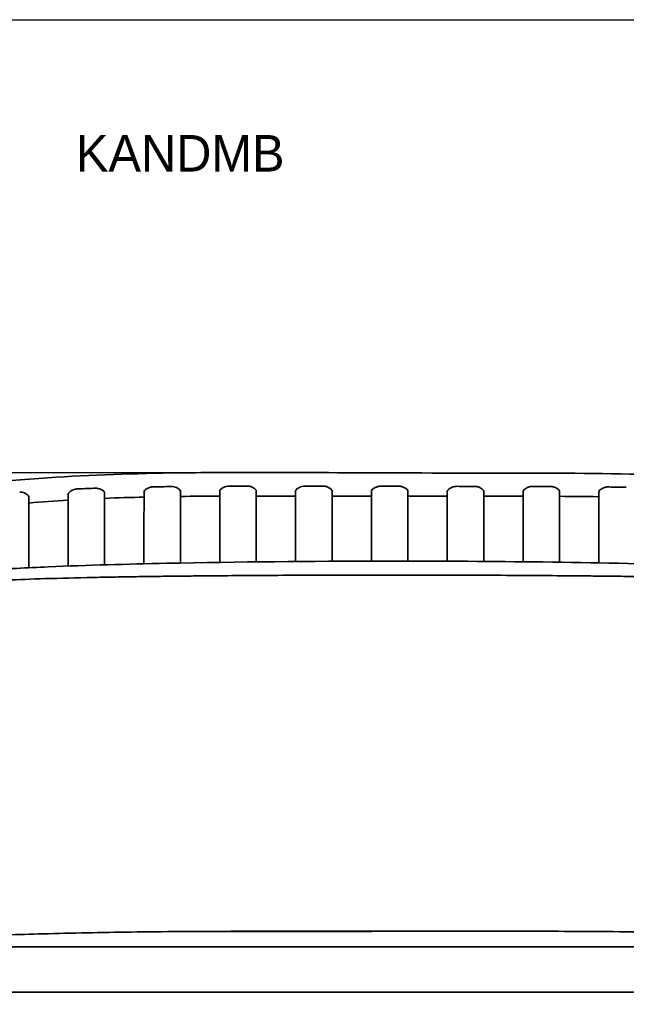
# Model space of a CAD drawing. Header units: millimetres. Extents: x -610 to 2400, y -1414 to 1785.
# Tile 6 of 9: x -336 to 80, y 1110 to 1785. Entities that reach past the tile are written whole.
import ezdxf

# ---------------------------------------------------------------- set-up
doc = ezdxf.new("R2010")
doc.units = ezdxf.units.MM
doc.linetypes.add('Continua', pattern=[0])
doc.layers.add('QUOTE', color=252, linetype='Continuous')
doc.layers.add('Spigoli tangenti visibili(ISO)', color=7, linetype='Continuous', lineweight=35)
doc.layers.add('Spigoli visibili(ISO)', color=7, linetype='Continuous', lineweight=35)
doc.dimstyles.get("Standard").update_dxf_attribs({"dimtxt": 15, "dimasz": 0.18, "dimexe": 0.18, "dimexo": 0.0625, "dimgap": 0.09, "dimtad": 1, "dimdec": 0, "dimzin": 0, "dimdsep": 46, "dimtxsty": 'Standard', "dimblk": 'ARCHTICK', "dimcen": 0.09, "dimadec": 0, "dimazin": 0, "dimtfac": 1, "dimtdec": 0, "dimtofl": 0, "dimtmove": 0, "dimatfit": 3, "dimfxl": 1, "dimtolj": 1, "dimtzin": 0, "dimarcsym": 0})

# ---------------------------------------------------------------- blocks, each defined once
blk = doc.blocks.new('_ArchTick')
at = {"color": 0, "linetype": 'ByBlock', "const_width": 0.15}
blk.add_lwpolyline([(-0.5, -0.5), (0.5, 0.5)], dxfattribs=at)
blk = doc.blocks.new('*D5')
at = {"layer": 'Defpoints', "color": 0, "transparency": 16777216}
for p in [(-83.96, 1474.6), (-565.49, 749.06), (-450.53, 749.06)]:
    blk.add_point(p, dxfattribs=at)
at = {"layer": 'QUOTE', "color": 0, "linetype": 'Continua', "lineweight": -2, "transparency": 16777216}
for p, q in [((-84.02, 1474.6), (-565.67, 1474.6)), ((-565.49, 1474.6), (-565.49, 749.06)), ((-450.59, 749.06), (-565.67, 749.06))]:
    blk.add_line(p, q, dxfattribs=at)
at = {"layer": 'QUOTE', "color": 0, "lineweight": -2, "transparency": 16777216, "xscale": 0.18, "yscale": 0.18, "zscale": 0.18}
for p, rotation in [((-565.49, 1474.6), 90), ((-565.49, 749.06), 270)]:
    blk.add_blockref('_ArchTick', p, dxfattribs=dict(at, rotation=rotation))
at = {"layer": 'QUOTE', "color": 0, "transparency": 16777216, "insert": (-573.08, 1111.83), "char_height": 15, "attachment_point": 5, "rotation": 90}
blk.add_mtext('\\A1;726', dxfattribs=at)
blk = doc.blocks.new('*D7')
at = {"layer": 'Defpoints', "color": 0, "transparency": 16777216}
for p in [(-508.89, 1328.36), (309.76, 751.18), (309.76, 657.74)]:
    blk.add_point(p, dxfattribs=at)
at = {"layer": 'QUOTE', "color": 0, "linetype": 'Continua', "lineweight": -2, "transparency": 16777216}
for p, q in [((-508.89, 1328.3), (-508.89, 657.56)), ((309.76, 751.12), (309.76, 657.56)), ((-508.89, 657.74), (309.76, 657.74))]:
    blk.add_line(p, q, dxfattribs=at)
at = {"layer": 'QUOTE', "color": 0, "lineweight": -2, "transparency": 16777216, "xscale": 0.18, "yscale": 0.18, "zscale": 0.18, "rotation": 180}
blk.add_blockref('_ArchTick', (-508.89, 657.74), dxfattribs=at)
at = {"layer": 'QUOTE', "color": 0, "lineweight": -2, "transparency": 16777216, "xscale": 0.18, "yscale": 0.18, "zscale": 0.18}
blk.add_blockref('_ArchTick', (309.76, 657.74), dxfattribs=at)
at = {"layer": 'QUOTE', "color": 0, "transparency": 16777216, "insert": (-99.56, 665.33), "char_height": 15, "attachment_point": 5}
blk.add_mtext('\\A1;819', dxfattribs=at)

msp = doc.modelspace()

# ---------------------------------------------------------------- linework, layer by layer
msp.add_line((27.55, 1160.31), (-191.9, 1160.31))
at = {"layer": 'QUOTE'}
msp.add_lwpolyline([(-609.74, 1785.27), (2400.26, 1785.27), (2400.26, -1414.08), (-609.74, -1414.08), (-609.74, 1785.27)], dxfattribs=at)
at = {"layer": 'Spigoli tangenti visibili(ISO)'}
msp.add_rational_spline([(-290.55, 1402.81), (-184.54, 1405.11), (22.44, 1405.11), (128.45, 1402.81)], [0.999999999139, 0.999999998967, 0.999999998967, 0.999999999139], degree=3, dxfattribs=at)
at = {"layer": 'Spigoli visibili(ISO)'}
for points, knots in [([(-460.31, 1382.36), (-460.27, 1383.03), (-460.23, 1383.69), (-459.66, 1392.69), (-459.08, 1400.8), (-456.81, 1412.5), (-455.83, 1416.26), (-454.03, 1421.11), (-453.54, 1422.31), (-452.91, 1423.69), (-452.76, 1424.02), (-452.53, 1424.5), (-452.51, 1424.55), (-452.45, 1424.67), (-452.45, 1424.67), (-452.45, 1424.67), (-452.45, 1424.67), (-452.45, 1424.67), (-452.45, 1424.68), (-452.44, 1424.68), (-452.44, 1424.69), (-452.12, 1425.35), (-451.77, 1426.09), (-450.98, 1427.71), (-450.54, 1428.64), (-449.94, 1429.88), (-449.79, 1430.19), (-449.59, 1430.61), (-449.57, 1430.66), (-449.46, 1430.87), (-449.44, 1430.93), (-449.27, 1431.26), (-449.14, 1431.54), (-448.25, 1433.29), (-447.44, 1434.71), (-445.01, 1438.55), (-443.24, 1440.89), (-437.19, 1447.65), (-432.15, 1451.7), (-420.92, 1457.77), (-414.66, 1459.84), (-395.03, 1464.24), (-381.06, 1465.33), (-350.65, 1468.67), (-333.93, 1470.11), (-287.3, 1473.23), (-257.27, 1474.21), (-217.27, 1474.72), (-207.27, 1474.8), (-193.94, 1474.84), (-190.61, 1474.85), (-187.27, 1474.85)], [63.801134, 63.801134, 63.801134, 63.801134, 64.030094, 64.030094, 66.897212, 66.897212, 68.288792, 68.288792, 68.751656, 68.751656, 68.82877, 68.82877, 68.905884, 68.905884, 68.905982, 68.905982, 68.906373, 68.906373, 68.907154, 68.907154, 68.91203, 68.91203, 69.328095, 69.328095, 69.882848, 69.882848, 70.067765, 70.067765, 70.129406, 70.129406, 70.149953, 70.149953, 70.259548, 70.259548, 70.84443, 70.84443, 71.873557, 71.873557, 74.014424, 74.014424, 76.037193, 76.037193, 80.222479, 80.222479, 85.268748, 85.268748, 94.272626, 94.272626, 97.272758, 97.272758, 98.272763, 98.272763, 98.272763, 98.272763]), ([(-187.27, 1474.85), (-153.94, 1474.85), (-120.61, 1474.73), (-51.73, 1474.49), (-16.19, 1474.36), (19.36, 1474.36)], [0, 0, 0, 0, 10.000031, 10.000031, 20.663378, 20.663378, 20.663378, 20.663378]), ([(19.36, 1474.36), (52.71, 1474.37), (86.08, 1474.05), (156.23, 1470.81), (193.29, 1468.03), (235.48, 1462.05), (241.59, 1460.94), (251.73, 1457.88), (255.94, 1456.16), (264.92, 1451.11), (269.49, 1447.44), (275.26, 1441.16), (277.06, 1438.84), (279.09, 1435.73), (279.52, 1435.03), (280.24, 1433.8), (280.54, 1433.27), (280.86, 1432.67), (280.89, 1432.62), (280.94, 1432.52), (280.96, 1432.48), (280.99, 1432.44), (280.99, 1432.43), (281.68, 1431.13), (281.85, 1430.8), (282.6, 1429.39), (282.93, 1428.79), (283.49, 1427.73), (283.73, 1427.28), (284.02, 1426.74), (284.06, 1426.65), (284.11, 1426.56), (284.12, 1426.55), (284.13, 1426.53), (284.13, 1426.53), (284.14, 1426.52), (284.14, 1426.51), (284.14, 1426.51), (284.14, 1426.51), (284.14, 1426.51), (284.14, 1426.51), (284.38, 1426.07), (284.92, 1425.01), (286.36, 1421.97), (287.27, 1419.62), (290.22, 1410.39), (291.25, 1403.2), (292.83, 1386.5), (293.34, 1376.73), (294.18, 1352.74), (294.41, 1338.16), (294.99, 1308.91), (294.8, 1294.43), (295.57, 1259.26), (296.15, 1238.26), (297.13, 1198.01), (297.49, 1178.68), (298.12, 1136.49), (298.52, 1113.66), (299.87, 1065.7), (300.67, 1040.46), (302.68, 977.38), (303.91, 939.54), (305.89, 877.91), (306.65, 854.12), (307.78, 818.44), (308.15, 806.55), (308.7, 788.71), (308.89, 782.77), (309.16, 773.85), (309.25, 770.87), (309.39, 766.42), (309.43, 764.93), (309.5, 762.7), (309.52, 761.96), (309.56, 760.94), (309.56, 760.66), (309.58, 760.17), (309.58, 759.97), (309.59, 759.66), (309.6, 759.56), (309.6, 759.41), (309.6, 759.35), (309.61, 759.3), (309.61, 759.3), (309.61, 759.3), (309.61, 759.3), (309.61, 759.3), (309.61, 759.3), (309.61, 759.3), (309.61, 759.3), (309.61, 759.3), (309.61, 759.3), (309.61, 759.3), (309.61, 759.3), (309.61, 759.28), (309.61, 759.27), (309.61, 759.16), (309.61, 759.26), (309.61, 759.27), (309.61, 759.26), (309.61, 759.26), (309.61, 759.26), (309.61, 759.26), (309.61, 759.26), (309.61, 759.26), (309.61, 759.26), (309.61, 759.26), (309.61, 759.26), (309.61, 759.26), (309.61, 759.26), (309.61, 759.26), (309.61, 759.26), (309.61, 759.26)], [0, 0, 0, 0, 10.004073, 10.004073, 21.088309, 21.088309, 22.974419, 22.974419, 24.402681, 24.402681, 26.348423, 26.348423, 27.377135, 27.377135, 27.667374, 27.667374, 27.885051, 27.885051, 27.905455, 27.905455, 27.92108, 27.92108, 27.9238, 27.9238, 28.423801, 28.423801, 28.798801, 28.798801, 29.080051, 29.080051, 29.132789, 29.132789, 29.140602, 29.140602, 29.144508, 29.144508, 29.146461, 29.146461, 29.146583, 29.146583, 29.146644, 29.146644, 29.446706, 29.446706, 30.348153, 30.348153, 32.922272, 32.922272, 36.254427, 36.254427, 40.868989, 40.868989, 45.308411, 45.308411, 51.601213, 51.601213, 57.390631, 57.390631, 64.288769, 64.288769, 71.973281, 71.973281, 83.49992, 83.49992, 90.747462, 90.747462, 94.370818, 94.370818, 96.182319, 96.182319, 97.087984, 97.087984, 97.540773, 97.540773, 97.767147, 97.767147, 97.852037, 97.852037, 97.914537, 97.914537, 97.945787, 97.945787, 97.961412, 97.961412, 97.961693, 97.961693, 97.961837, 97.961837, 97.961911, 97.961911, 97.961949, 97.961949, 97.961969, 97.961969, 97.961979, 97.961979, 97.965916, 97.965916, 97.997168, 97.997168, 98.497171, 98.497171, 99.247171, 99.247171, 99.25596, 99.25596, 99.259866, 99.259866, 99.26011, 99.26011, 99.260171, 99.260171, 99.260202, 99.260202, 99.260202, 99.260202]), ([(-232.49, 1465.21), (-235.85, 1465.16), (-239.29, 1465.11), (-244.18, 1465.03), (-244.85, 1465.03), (-245.41, 1465), (-245.61, 1464.98), (-246.55, 1464.87), (-247.24, 1464.68), (-248.39, 1464.22), (-248.88, 1463.97), (-249.74, 1463.45), (-250.05, 1463.23), (-250.78, 1462.66), (-251.06, 1462.28), (-251.22, 1461.74), (-251.24, 1461.6), (-251.24, 1461.45)], [0, 0, 0, 0, 1.007076, 1.007076, 1.496091, 1.496091, 1.756947, 1.756947, 2.742115, 2.742115, 3.612881, 3.612881, 4.506357, 4.506357, 6.007373, 6.007373, 6.562714, 6.562714, 6.562714, 6.562714]), ([(-226.24, 1461.86), (-226.24, 1461.88), (-226.24, 1461.9), (-226.26, 1462.38), (-226.51, 1462.84), (-227.1, 1463.36), (-227.33, 1463.53), (-228.07, 1464), (-228.48, 1464.24), (-229.49, 1464.7), (-230.08, 1464.9), (-231.29, 1465.16), (-231.89, 1465.22), (-232.49, 1465.21)], [2.0848944, 2.0848944, 2.0848944, 2.0848944, 2.0974062, 2.0974062, 2.3912686, 2.3912686, 2.4642777, 2.4642777, 2.5296924, 2.5296924, 2.6018972, 2.6018972, 2.6680994, 2.6680994, 2.6680994, 2.6680994]), ([(-187.3, 1465.57), (-189.12, 1465.57), (-190.95, 1465.57), (-193.51, 1465.56), (-194.22, 1465.5), (-195.63, 1465.14), (-196.21, 1464.9), (-197.1, 1464.45), (-197.53, 1464.2), (-198.01, 1463.87), (-198.09, 1463.82), (-198.29, 1463.67), (-198.64, 1463.43), (-199.13, 1462.74), (-199.24, 1462.41), (-199.24, 1462.09)], [0, 0, 0, 0, 0.547795, 0.547795, 0.767158, 0.767158, 0.944002, 0.944002, 1.06902, 1.06902, 1.099365, 1.099365, 1.14386, 1.14386, 1.181367, 1.181367, 1.181367, 1.181367]), ([(-174.24, 1462.11), (-174.24, 1462.12), (-174.24, 1462.13), (-174.25, 1462.58), (-174.47, 1463.03), (-175.05, 1463.58), (-175.26, 1463.73), (-175.75, 1464.07), (-176.11, 1464.31), (-177.15, 1464.86), (-177.77, 1465.12), (-178.82, 1465.4), (-179.2, 1465.47), (-179.76, 1465.53), (-179.93, 1465.55), (-180.17, 1465.56), (-180.24, 1465.56), (-180.37, 1465.57), (-180.43, 1465.57), (-180.49, 1465.57)], [-1.42124, -1.42124, -1.42124, -1.42124, -1.408725, -1.408725, -0.833783, -0.833783, -0.63914, -0.63914, -0.426881, -0.426881, -0.207468, -0.207468, -0.091061, -0.091061, -0.039246, -0.039246, -0.018923, -0.018923, 0, 0, 0, 0]), ([(-128.49, 1465.52), (-131.87, 1465.52), (-135.25, 1465.53), (-140.94, 1465.54), (-141.07, 1465.54), (-141.44, 1465.53), (-141.64, 1465.51), (-142.58, 1465.41), (-143.27, 1465.23), (-144.43, 1464.79), (-144.92, 1464.54), (-145.53, 1464.18), (-145.69, 1464.07), (-146.25, 1463.69), (-146.59, 1463.41), (-146.88, 1463.11), (-147.02, 1462.9), (-147.2, 1462.49), (-147.24, 1462.29), (-147.24, 1462.09)], [0, 0, 0, 0, 1.012821, 1.012821, 1.70864, 1.70864, 2.479434, 2.479434, 5.396143, 5.396143, 7.997796, 7.997796, 9.130594, 9.130594, 12.135432, 12.135432, 17.699702, 17.699702, 22.967456, 22.967456, 22.967456, 22.967456]), ([(-122.24, 1462.05), (-122.24, 1462.47), (-122.43, 1462.89), (-123, 1463.47), (-123.28, 1463.69), (-124.21, 1464.3), (-124.66, 1464.56), (-125.76, 1465.05), (-126.44, 1465.28), (-127.41, 1465.44), (-127.64, 1465.47), (-127.99, 1465.5), (-128.1, 1465.51), (-128.3, 1465.52), (-128.4, 1465.52), (-128.49, 1465.52)], [-1.438473, -1.438473, -1.438473, -1.438473, -0.838148, -0.838148, -0.556501, -0.556501, -0.359984, -0.359984, -0.132764, -0.132764, -0.061642, -0.061642, -0.028487, -0.028487, 0, 0, 0, 0]), ([(-76.49, 1465.43), (-80, 1465.43), (-83.5, 1465.44), (-87.75, 1465.45), (-88.5, 1465.47), (-89.44, 1465.44), (-89.64, 1465.43), (-90.58, 1465.33), (-91.27, 1465.14), (-92.44, 1464.69), (-92.93, 1464.44), (-93.8, 1463.91), (-94.15, 1463.67), (-94.9, 1463.04), (-95.15, 1462.65), (-95.24, 1462.17), (-95.24, 1462.08), (-95.24, 1462)], [0, 0, 0, 0, 1.051608, 1.051608, 1.275212, 1.275212, 1.334852, 1.334852, 1.561457, 1.561457, 1.764031, 1.764031, 1.973796, 1.973796, 2.266555, 2.266555, 2.326797, 2.326797, 2.326797, 2.326797]), ([(-70.24, 1461.95), (-70.24, 1462.37), (-70.44, 1462.79), (-70.95, 1463.29), (-71.14, 1463.45), (-71.78, 1463.91), (-72.17, 1464.17), (-73.15, 1464.7), (-73.78, 1464.97), (-74.84, 1465.25), (-75.21, 1465.33), (-75.75, 1465.39), (-75.92, 1465.41), (-76.17, 1465.42), (-76.23, 1465.42), (-76.37, 1465.43), (-76.43, 1465.43), (-76.49, 1465.43)], [-1.530611, -1.530611, -1.530611, -1.530611, -0.808853, -0.808853, -0.613472, -0.613472, -0.427562, -0.427562, -0.204873, -0.204873, -0.09157, -0.09157, -0.039532, -0.039532, -0.019093, -0.019093, 0, 0, 0, 0]), ([(-24.49, 1465.34), (-28.01, 1465.35), (-31.53, 1465.35), (-35.78, 1465.36), (-36.51, 1465.38), (-37.45, 1465.35), (-37.65, 1465.34), (-38.59, 1465.23), (-39.29, 1465.04), (-40.46, 1464.58), (-40.96, 1464.32), (-41.95, 1463.7), (-42.25, 1463.45), (-42.88, 1462.95), (-43.14, 1462.56), (-43.24, 1462.08), (-43.24, 1461.99), (-43.24, 1461.9)], [0, 0, 0, 0, 1.055236, 1.055236, 1.27559, 1.27559, 1.335263, 1.335263, 1.562855, 1.562855, 1.766153, 1.766153, 2.035825, 2.035825, 2.688412, 2.688412, 2.836809, 2.836809, 2.836809, 2.836809]), ([(-18.24, 1461.87), (-18.24, 1462.27), (-18.43, 1462.67), (-18.94, 1463.17), (-19.13, 1463.32), (-19.77, 1463.8), (-20.16, 1464.07), (-21.15, 1464.61), (-21.78, 1464.88), (-22.84, 1465.17), (-23.21, 1465.24), (-23.76, 1465.31), (-23.93, 1465.32), (-24.17, 1465.34), (-24.24, 1465.34), (-24.37, 1465.34), (-24.43, 1465.34), (-24.49, 1465.34)], [-1.415166, -1.415166, -1.415166, -1.415166, -0.812258, -0.812258, -0.615093, -0.615093, -0.428254, -0.428254, -0.204373, -0.204373, -0.090908, -0.090908, -0.039273, -0.039273, -0.018964, -0.018964, 0, 0, 0, 0]), ([(19.28, 1465.32), (18.34, 1465.32), (15.23, 1465.34), (14.46, 1465.3), (14.26, 1465.28), (13.31, 1465.16), (12.62, 1464.97), (11.47, 1464.49), (10.98, 1464.22), (10.28, 1463.78), (9.92, 1463.51), (9.46, 1463.14), (9.12, 1462.88), (8.81, 1462.27), (8.76, 1462.06), (8.76, 1461.85)], [0, 0, 0, 0, 0.282173, 0.282173, 0.37954, 0.37954, 0.749786, 0.749786, 1.079432, 1.079432, 1.294936, 1.294936, 1.397912, 1.397912, 1.452656, 1.452656, 1.452656, 1.452656]), ([(27.51, 1465.3), (26.14, 1465.31), (24.76, 1465.31), (22.02, 1465.32), (20.65, 1465.32), (19.28, 1465.32)], [0, 0, 0, 0, 0.4115273, 0.4115273, 0.8230541, 0.8230541, 0.8230541, 0.8230541]), ([(33.76, 1461.81), (33.76, 1462.19), (33.59, 1462.56), (33.2, 1462.98), (33.02, 1463.14), (32.36, 1463.66), (31.9, 1463.97), (31.16, 1464.4), (30.67, 1464.64), (29.51, 1465.06), (28.8, 1465.23), (27.93, 1465.29), (27.83, 1465.3), (27.68, 1465.3), (27.64, 1465.3), (27.58, 1465.3), (27.57, 1465.3), (27.54, 1465.3), (27.52, 1465.3), (27.51, 1465.3)], [-1.237558, -1.237558, -1.237558, -1.237558, -0.709415, -0.709415, -0.611095, -0.611095, -0.473004, -0.473004, -0.282788, -0.282788, -0.053319, -0.053319, -0.021466, -0.021466, -0.009091, -0.009091, -0.004357, -0.004357, 0, 0, 0, 0]), ([(79.51, 1464.73), (75.97, 1464.79), (72.3, 1464.85), (67.31, 1464.93), (66.84, 1464.96), (65.5, 1464.85), (64.79, 1464.67), (63.6, 1464.23), (63.08, 1463.96), (62.43, 1463.57), (62.23, 1463.44), (61.61, 1462.99), (61.38, 1462.8), (61.05, 1462.45), (60.92, 1462.25), (60.8, 1461.93), (60.77, 1461.82), (60.76, 1461.66), (60.76, 1461.62), (60.76, 1461.57)], [0, 0, 0, 0, 1.063118, 1.063118, 1.508602, 1.508602, 2.102907, 2.102907, 2.64007, 2.64007, 2.900335, 2.900335, 3.571613, 3.571613, 4.396085, 4.396085, 4.843531, 4.843531, 5.020064, 5.020064, 5.020064, 5.020064]), ([(-330.24, 1458.09), (-330.24, 1458.14), (-330.25, 1458.2), (-330.32, 1458.77), (-330.67, 1459.12), (-331.03, 1459.46), (-331.3, 1459.72), (-332.15, 1460.34), (-332.66, 1460.64), (-333.74, 1461.11), (-334.29, 1461.28), (-335.39, 1461.47), (-335.94, 1461.51), (-336.49, 1461.47)], [2.040147, 2.040147, 2.040147, 2.040147, 2.076638, 2.076638, 2.418826, 2.418826, 2.796038, 2.796038, 3.172869, 3.172869, 3.503536, 3.503536, 3.810676, 3.810676, 3.810676, 3.810676]), ([(-330.24, 1458.09), (-330.24, 1453.1), (-330.24, 1446.93), (-330.25, 1433.01), (-330.25, 1425.07), (-330.26, 1414.38), (-330.26, 1411.97), (-330.26, 1409.54)], [0, 0, 0, 0, 2.618869, 2.618869, 5.275612, 5.275612, 6.035024, 6.035024, 6.035024, 6.035024]), ([(-303.26, 1410.71), (-303.26, 1412.82), (-303.26, 1414.92), (-303.25, 1423.81), (-303.25, 1430.35), (-303.25, 1443.65), (-303.24, 1450.26), (-303.24, 1457.1), (-303.24, 1458.43), (-303.24, 1459.68)], [24.342154, 24.342154, 24.342154, 24.342154, 25.010063, 25.010063, 27.184862, 27.184862, 29.858646, 29.858646, 30.54847, 30.54847, 30.54847, 30.54847]), ([(-284.49, 1464.05), (-288.44, 1463.91), (-292.4, 1463.77), (-296.65, 1463.59), (-296.93, 1463.58), (-297.02, 1463.58), (-297.04, 1463.58), (-297.15, 1463.57), (-297.25, 1463.56), (-298.14, 1463.48), (-298.88, 1463.29), (-300.13, 1462.79), (-300.68, 1462.49), (-301.61, 1461.87), (-301.99, 1461.57), (-302.6, 1461.01), (-302.81, 1460.79), (-303.14, 1460.31), (-303.24, 1459.99), (-303.24, 1459.68)], [0, 0, 0, 0, 1.186047, 1.186047, 1.28117, 1.28117, 1.295817, 1.295817, 1.412102, 1.412102, 2.3296, 2.3296, 3.158875, 3.158875, 3.932634, 3.932634, 4.763218, 4.763218, 6.286685, 6.286685, 6.286685, 6.286685]), ([(-278.24, 1460.74), (-278.24, 1460.9), (-278.27, 1461.06), (-278.4, 1461.41), (-278.51, 1461.6), (-278.87, 1462.04), (-279.18, 1462.28), (-280.14, 1462.9), (-280.59, 1463.16), (-281.63, 1463.61), (-282.19, 1463.8), (-283.35, 1464.02), (-283.92, 1464.07), (-284.49, 1464.05)], [2.3459614, 2.3459614, 2.3459614, 2.3459614, 2.4706967, 2.4706967, 2.6225519, 2.6225519, 2.8401402, 2.8401402, 2.9846823, 2.9846823, 3.1285643, 3.1285643, 3.2612139, 3.2612139, 3.2612139, 3.2612139]), ([(-278.24, 1460.74), (-278.24, 1456.21), (-278.24, 1450.47), (-278.25, 1437.29), (-278.25, 1429.65), (-278.25, 1418.29), (-278.26, 1414.94), (-278.26, 1411.54)], [0, 0, 0, 0, 2.59509, 2.59509, 5.243723, 5.243723, 6.30958, 6.30958, 6.30958, 6.30958]), ([(-251.26, 1412.25), (-251.26, 1414.43), (-251.25, 1416.6), (-251.25, 1425.01), (-251.25, 1431.03), (-251.25, 1443.86), (-251.24, 1450.44), (-251.24, 1457.88), (-251.24, 1459.76), (-251.24, 1461.45)], [24.502669, 24.502669, 24.502669, 24.502669, 25.194343, 25.194343, 27.215375, 27.215375, 29.883375, 29.883375, 30.885611, 30.885611, 30.885611, 30.885611]), ([(-226.24, 1461.86), (-226.24, 1457.55), (-226.24, 1452.01), (-226.25, 1439.18), (-226.25, 1431.69), (-226.25, 1420.17), (-226.25, 1416.51), (-226.26, 1412.78)], [0, 0, 0, 0, 2.584138, 2.584138, 5.226781, 5.226781, 6.396861, 6.396861, 6.396861, 6.396861]), ([(-199.26, 1413.24), (-199.26, 1415.3), (-199.25, 1417.34), (-199.25, 1425.48), (-199.25, 1431.33), (-199.25, 1444.01), (-199.24, 1450.58), (-199.24, 1458.2), (-199.24, 1460.26), (-199.24, 1462.09)], [24.606761, 24.606761, 24.606761, 24.606761, 25.261317, 25.261317, 27.235611, 27.235611, 29.902575, 29.902575, 31.011207, 31.011207, 31.011207, 31.011207]), ([(-174.24, 1462.11), (-174.24, 1457.85), (-174.24, 1452.35), (-174.25, 1439.6), (-174.25, 1432.15), (-174.25, 1420.76), (-174.25, 1417.2), (-174.26, 1413.57)], [0, 0, 0, 0, 2.581665, 2.581665, 5.222764, 5.222764, 6.363255, 6.363255, 6.363255, 6.363255]), ([(-147.26, 1413.83), (-147.26, 1415.69), (-147.25, 1417.54), (-147.25, 1425.48), (-147.25, 1431.33), (-147.25, 1444.01), (-147.24, 1450.58), (-147.24, 1458.2), (-147.24, 1460.26), (-147.24, 1462.09)], [24.66962, 24.66962, 24.66962, 24.66962, 25.261194, 25.261194, 27.23557, 27.23557, 29.902536, 29.902536, 31.010976, 31.010976, 31.010976, 31.010976]), ([(-122.24, 1462.05), (-122.24, 1457.78), (-122.24, 1452.27), (-122.25, 1439.5), (-122.25, 1432.04), (-122.25, 1420.81), (-122.25, 1417.43), (-122.26, 1413.99)], [0, 0, 0, 0, 2.582247, 2.582247, 5.223716, 5.223716, 6.307244, 6.307244, 6.307244, 6.307244]), ([(-95.26, 1414.08), (-95.26, 1415.83), (-95.25, 1417.56), (-95.25, 1425.41), (-95.25, 1431.29), (-95.25, 1443.99), (-95.24, 1450.56), (-95.24, 1458.16), (-95.24, 1460.19), (-95.24, 1462)], [24.696274, 24.696274, 24.696274, 24.696274, 25.252257, 25.252257, 27.232621, 27.232621, 29.899696, 29.899696, 30.994114, 30.994114, 30.994114, 30.994114]), ([(-70.24, 1461.95), (-70.24, 1457.66), (-70.24, 1452.14), (-70.25, 1439.34), (-70.25, 1431.86), (-70.25, 1420.71), (-70.25, 1417.43), (-70.26, 1414.09)], [0, 0, 0, 0, 2.583215, 2.583215, 5.225292, 5.225292, 6.278133, 6.278133, 6.278133, 6.278133]), ([(-43.26, 1414.01), (-43.26, 1415.75), (-43.25, 1417.47), (-43.25, 1425.34), (-43.25, 1431.24), (-43.25, 1443.97), (-43.24, 1450.54), (-43.24, 1458.11), (-43.24, 1460.11), (-43.24, 1461.9)], [24.688669, 24.688669, 24.688669, 24.688669, 25.241908, 25.241908, 27.229301, 27.229301, 29.896514, 29.896514, 30.974628, 30.974628, 30.974628, 30.974628]), ([(-18.24, 1461.87), (-18.24, 1457.56), (-18.24, 1452.02), (-18.25, 1439.19), (-18.25, 1431.7), (-18.25, 1420.53), (-18.25, 1417.22), (-18.26, 1413.86)], [0, 0, 0, 0, 2.584069, 2.584069, 5.226671, 5.226671, 6.285184, 6.285184, 6.285184, 6.285184]), ([(8.74, 1413.61), (8.74, 1415.46), (8.75, 1417.3), (8.75, 1425.3), (8.75, 1431.22), (8.75, 1443.95), (8.76, 1450.52), (8.76, 1458.08), (8.76, 1460.06), (8.76, 1461.85)], [24.646169, 24.646169, 24.646169, 24.646169, 25.235715, 25.235715, 27.227363, 27.227363, 29.894665, 29.894665, 30.962988, 30.962988, 30.962988, 30.962988]), ([(33.76, 1461.81), (33.76, 1457.49), (33.76, 1451.94), (33.75, 1439.1), (33.75, 1431.6), (33.75, 1420.27), (33.75, 1416.81), (33.74, 1413.29)], [0, 0, 0, 0, 2.58462, 2.58462, 5.227557, 5.227557, 6.333928, 6.333928, 6.333928, 6.333928]), ([(60.76, 1458.26), (60.54, 1458.27), (60.33, 1458.27), (51.33, 1458.39), (42.54, 1458.47), (33.76, 1458.51)], [94.727328, 94.727328, 94.727328, 94.727328, 94.791343, 94.791343, 97.427719, 97.427719, 97.427719, 97.427719]), ([(60.74, 1412.85), (60.74, 1414.87), (60.75, 1416.87), (60.75, 1425.1), (60.75, 1431.09), (60.75, 1443.89), (60.76, 1450.47), (60.76, 1457.94), (60.76, 1459.85), (60.76, 1461.57)], [24.565644, 24.565644, 24.565644, 24.565644, 25.206844, 25.206844, 27.21882, 27.21882, 29.886591, 29.886591, 30.908922, 30.908922, 30.908922, 30.908922]), ([(-413.42, 1384.72), (-412.68, 1385.84), (-411.83, 1387.16), (-409.9, 1390.07), (-408.88, 1391.58), (-406.97, 1394.32), (-406.05, 1395.58), (-403.62, 1398.07), (-402, 1399.22), (-398.59, 1401.01), (-396.79, 1401.71), (-391.63, 1403.37), (-388.19, 1404.1), (-376.68, 1406.15), (-368.5, 1406.95), (-345.87, 1408.83), (-331.37, 1409.54), (-289.86, 1411.32), (-262.82, 1412.03), (-186.42, 1413.62), (-137.05, 1414.05), (-18.64, 1414.15), (50.42, 1413.54), (141.51, 1410.77), (163.63, 1409.98), (196.88, 1407.82), (208.07, 1407), (224.86, 1404.42), (230.69, 1403.39), (237.58, 1400.48), (239.08, 1399.7), (241.46, 1398.03), (242.4, 1397.2), (244.45, 1394.97), (245.46, 1393.47), (246.96, 1391.3), (247.45, 1390.58), (248.72, 1388.69), (249.45, 1387.57), (250.53, 1385.92), (250.93, 1385.31), (251.31, 1384.72)], [0, 0, 0, 0, 0.666984, 0.666984, 1.219841, 1.219841, 1.682217, 1.682217, 2.263523, 2.263523, 2.839362, 2.839362, 3.891804, 3.891804, 6.350721, 6.350721, 10.703958, 10.703958, 18.820962, 18.820962, 33.632457, 33.632457, 54.342471, 54.342471, 60.984309, 60.984309, 64.33981, 64.33981, 66.084031, 66.084031, 66.586972, 66.586972, 66.958326, 66.958326, 67.494326, 67.494326, 67.768984, 67.768984, 68.241912, 68.241912, 68.590759, 68.590759, 68.590759, 68.590759]), ([(-191.9, 1160.31), (-192.3, 1160.31), (-192.7, 1160.31), (27.55, 1160.31), (-204.26, 1160.29), (-215.42, 1160.24), (-226.58, 1160.16), (-237.75, 1160.07), (-248.91, 1159.95), (-260.07, 1159.79), (-270.18, 1159.65), (-280.29, 1159.47), (-290.4, 1159.27), (-300.51, 1159.07), (-310.62, 1158.83), (-320.73, 1158.56), (-329.05, 1158.34), (-337.37, 1158.1), (-345.69, 1157.82), (-354.02, 1157.54), (-362.33, 1157.22), (-370.59, 1156.85), (-377.06, 1156.55), (-383.82, 1156.21), (-390.25, 1155.81), (-392.94, 1155.64), (-395.67, 1155.46), (-398.38, 1155.26), (-400.72, 1155.08), (-403.11, 1154.89), (-405.43, 1154.67)], [275.727904, 275.727904, 275.727904, 275.727904, 276.922275, 276.922275, 276.922275, 310.390162, 310.390162, 310.390162, 343.858385, 343.858385, 343.858385, 374.179909, 374.179909, 374.179909, 404.501665, 404.501665, 404.501665, 429.471387, 429.471387, 429.471387, 454.441335, 454.441335, 454.441335, 474.022497, 474.022497, 474.022497, 482.225919, 482.225919, 482.225919, 489.280894, 489.280894, 489.280894, 489.280894]), ([(27.55, 1160.31), (27.94, 1160.31), (28.34, 1160.31), (28.74, 1160.31), (39.9, 1160.29), (51.06, 1160.24), (62.22, 1160.16), (73.39, 1160.07), (84.55, 1159.95), (95.71, 1159.79), (105.82, 1159.65), (115.93, 1159.47), (126.04, 1159.27), (136.15, 1159.07), (146.26, 1158.83), (156.37, 1158.56), (164.69, 1158.34), (173.01, 1158.1), (181.34, 1157.82), (189.66, 1157.54), (197.97, 1157.22), (206.23, 1156.85), (212.7, 1156.55), (219.46, 1156.21), (225.89, 1155.81), (228.58, 1155.64), (231.31, 1155.46), (234.02, 1155.26), (236.36, 1155.08), (238.75, 1154.89), (241.07, 1154.67)], [275.727904, 275.727904, 275.727904, 275.727904, 276.922275, 276.922275, 276.922275, 310.390162, 310.390162, 310.390162, 343.858385, 343.858385, 343.858385, 374.179909, 374.179909, 374.179909, 404.501665, 404.501665, 404.501665, 429.471387, 429.471387, 429.471387, 454.441335, 454.441335, 454.441335, 474.022497, 474.022497, 474.022497, 482.225919, 482.225919, 482.225919, 489.280894, 489.280894, 489.280894, 489.280894]), ([(-418.56, 1149.4), (-416.42, 1149.43), (-413.97, 1149.46), (-408.44, 1149.51), (-405.29, 1149.53), (-396.68, 1149.58), (-391.1, 1149.6), (-375.34, 1149.64), (-365.09, 1149.65), (-335.81, 1149.67), (-316.75, 1149.66), (-262.43, 1149.63), (-227.16, 1149.59), (27.55, 1149.58)], [0, 0, 0, 0, 0.843585, 0.843585, 1.826375, 1.826375, 3.508779, 3.508779, 6.579451, 6.579451, 12.297799, 12.297799, 22.875975, 22.875975, 22.875975, 22.875975]), ([(27.55, 1149.58), (60.88, 1149.59), (94.21, 1149.62), (148.67, 1149.66), (169.79, 1149.67), (201.51, 1149.65), (212.14, 1149.64), (228.07, 1149.6), (233.46, 1149.58), (241.43, 1149.53), (244.12, 1149.51), (249.38, 1149.47), (251.96, 1149.44), (254.2, 1149.4)], [0, 0, 0, 0, 10.00002, 10.00002, 16.337079, 16.337079, 19.519976, 19.519976, 21.146694, 21.146694, 21.993459, 21.993459, 22.875876, 22.875876, 22.875876, 22.875876]), ([(-390.62, 1118.58), (-340.69, 1118.58), (-266.13, 1118.58), (-177.09, 1118.58), (-131.5, 1118.58), (-107.29, 1118.58), (-93.87, 1118.58), (-84.68, 1118.58), (-77.4, 1118.58), (-70.51, 1118.58), (-59.4, 1118.58), (-35.18, 1118.58), (10.41, 1118.58), (99.44, 1118.58), (174.01, 1118.58), (223.94, 1118.58)], [782.855951, 782.855951, 782.855951, 782.855951, 932.770405, 1006.684394, 1049.987871, 1069.569558, 1079.315176, 1090.236123, 1097.14995, 1101.157071, 1110.902689, 1130.484375, 1173.787852, 1247.701842, 1397.616296, 1397.616296, 1397.616296, 1397.616296])]:
    msp.add_open_spline(points, degree=3, knots=knots, dxfattribs=at)
for points in [[(-180.49, 1465.57), (-182.76, 1465.57), (-185.03, 1465.57), (-187.3, 1465.57)], [(-199.24, 1458.67), (-208.24, 1458.64), (-217.24, 1458.56), (-226.24, 1458.44)], [(-147.24, 1458.68), (-156.24, 1458.69), (-165.24, 1458.69), (-174.24, 1458.7)], [(-95.24, 1458.63), (-104.24, 1458.64), (-113.24, 1458.65), (-122.24, 1458.66)], [(-43.24, 1458.57), (-52.24, 1458.58), (-61.24, 1458.59), (-70.24, 1458.6)], [(8.76, 1458.54), (-0.24, 1458.54), (-9.24, 1458.55), (-18.24, 1458.55)], [(-303.24, 1455.81), (-312.25, 1455.26), (-321.25, 1454.64), (-330.24, 1453.92)], [(-251.24, 1457.98), (-260.25, 1457.76), (-269.25, 1457.48), (-278.24, 1457.1)]]:
    msp.add_open_spline(points, degree=3, dxfattribs=at)
msp.add_rational_spline([(-430.93, 1282.07), (-423.56, 1377.56), (-406.64, 1391.33), (-396.57, 1400.52), (-290.55, 1402.81)], [1, 1, 1, 0.999999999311, 0.999999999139], degree=3, dxfattribs=at)

# ---------------------------------------------------------------- texts
at = {"layer": 'QUOTE', "insert": (-297.91, 1706.18), "char_height": 25, "attachment_point": 1}
msp.add_mtext_dynamic_manual_height_columns('KANDMB', width=846.88, gutter_width=75, heights=[0], dxfattribs=at)

# ---------------------------------------------------------------- dimensions: what is measured, and where the dimension line sits
at = {"layer": 'QUOTE'}
dim = msp.add_linear_dim(base=(-565.49, 749.06), p1=(-83.96, 1474.6), p2=(-450.53, 749.06), angle=90, dimstyle='Standard', dxfattribs=at)
dim.commit()
dim.dimension.update_dxf_attribs({"geometry": '*D5', "text_midpoint": (-573.08, 1111.83)})
dim = msp.add_linear_dim(base=(309.76, 657.74), p1=(-508.89, 1328.36), p2=(309.76, 751.18), dimstyle='Standard', dxfattribs=at)
dim.commit()
dim.dimension.update_dxf_attribs({"geometry": '*D7', "text_midpoint": (-99.56, 665.33)})

doc.saveas('drawing.dxf')
